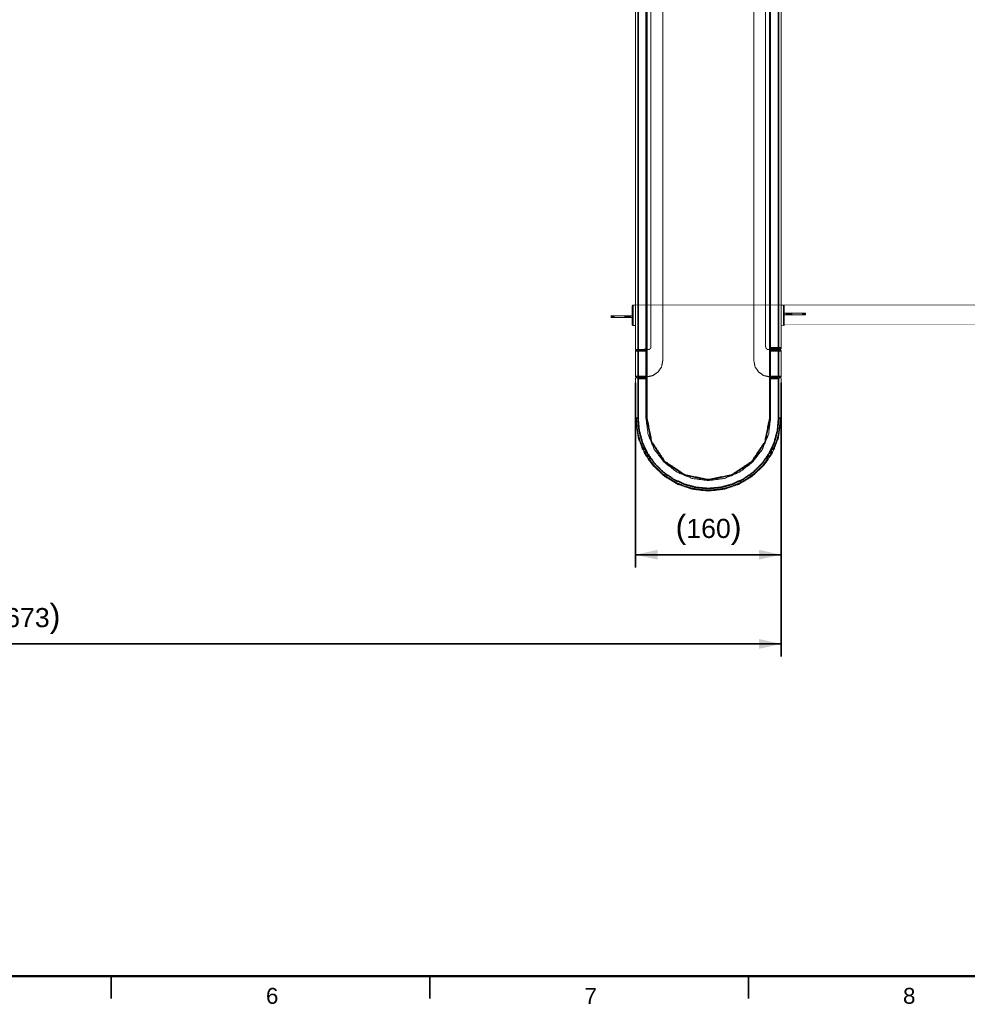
# Model space of a CAD drawing. Header units: millimetres. Extents: x 4 to 1188, y 1 to 840.
# Tile 6 of 256: x 230 to 379, y 1 to 155. Entities that reach past the tile are written whole.
import ezdxf

# ---------------------------------------------------------------- set-up
doc = ezdxf.new("R2010")
doc.units = ezdxf.units.MM
doc.layers.add('1', color=7, linetype='Continuous')
doc.layers.add('256', color=7, linetype='Continuous')
doc.styles.add('Arial Unicode MS', font='Arial Unicode MS')
doc.dimstyles.get("Standard").update_dxf_attribs({"dimtxt": 0.18, "dimasz": 0.18, "dimexe": 0.18, "dimexo": 0.0625, "dimgap": 0.09, "dimtad": 0, "dimtih": 1, "dimtoh": 1, "dimdec": 4, "dimzin": 0, "dimdsep": 46, "dimtxsty": 'Standard', "dimcen": 0.09, "dimadec": 0, "dimazin": 0, "dimtfac": 1, "dimtdec": 4, "dimtofl": 0, "dimtmove": 0, "dimatfit": 3, "dimfxl": 0, "dimtolj": 1, "dimtzin": 0, "dimarcsym": 0})

# ---------------------------------------------------------------- blocks, each defined once
blk = doc.blocks.new('_U3')
at = {"layer": '1', "color": 18, "lineweight": 35}
for p, q in [((326.79, 98.15), (326.79, 69.15)), ((349.65, 98.15), (349.65, 69.15)), ((326.79, 71.15), (349.65, 71.15))]:
    blk.add_line(p, q, dxfattribs=at)
at = {"layer": '1', "color": 18, "lineweight": 70}
for points in [[(326.79, 71.15), (330.29, 71.93), (330.29, 70.38)], [(349.65, 71.15), (346.15, 70.38), (346.15, 71.93)]]:
    blk.add_solid(points, dxfattribs=at)
at = {"layer": '1', "color": 18, "linetype": 'Continuous', "lineweight": 13, "insert": (333.07, 72.69), "char_height": 3, "attachment_point": 7, "line_spacing_factor": 1.047437, "style": 'Arial Unicode MS'}
blk.add_mtext('\\fArial Unicode MS|b0|i0;\\W1.0000;{\\H1.21x;(}160{\\H1.21x;)}', dxfattribs=at)
blk = doc.blocks.new('_U5')
at = {"layer": '1', "color": 18, "lineweight": 35}
for p, q in [((110.61, 98.16), (110.61, 55.15)), ((349.65, 98.15), (349.65, 55.15)), ((110.61, 57.15), (349.65, 57.15))]:
    blk.add_line(p, q, dxfattribs=at)
at = {"layer": '1', "color": 18, "lineweight": 70}
for points in [[(110.61, 57.15), (114.11, 57.93), (114.11, 56.38)], [(349.65, 57.15), (346.15, 56.38), (346.15, 57.93)]]:
    blk.add_solid(points, dxfattribs=at)
at = {"layer": '1', "color": 18, "linetype": 'Continuous', "lineweight": 13, "insert": (223.82, 58.69), "char_height": 3, "attachment_point": 7, "line_spacing_factor": 1.047437, "style": 'Arial Unicode MS'}
blk.add_mtext('\\fArial Unicode MS|b0|i0;\\W1.0000;{\\H1.21x;(}1673{\\H1.21x;)}', dxfattribs=at)

msp = doc.modelspace()

# ---------------------------------------------------------------- linework, layer by layer
at = {"layer": '1', "color": 154, "linetype": 'Continuous', "lineweight": 13}
for p, q in [((331.0753, 101.6401), (331.0753, 289.2401)), ((345.361, 101.6401), (345.361, 289.2401)), ((328.5039, 103.3544), (328.5039, 287.5259)), ((347.9324, 287.5259), (347.9324, 103.3544)), ((326.7896, 287.4687), (326.7896, 103.3973)), ((326.7896, 110.3024), (326.361, 110.3294)), ((350.0753, 110.3294), (349.6467, 110.3294)), ((325.1649, 108.6687), (323.3995, 108.6687)), ((325.1649, 108.383), (323.3995, 108.383)), ((325.6928, 108.6687), (325.4124, 108.6687)), ((325.6928, 108.383), (325.4124, 108.383)), ((350.7435, 109.0973), (351.0239, 109.0973)), ((350.7435, 108.8116), (351.0239, 108.8116)), ((351.2713, 109.0973), (353.0368, 109.0973)), ((351.2713, 108.8116), (353.0368, 108.8116)), ((326.361, 107.1509), (326.7896, 107.1509)), ((349.6467, 107.1779), (350.0753, 107.1509)), ((326.7896, 99.1544), (326.7896, 103.1544)), ((327.1896, 103.3973), (328.1467, 103.3973)), ((327.2181, 103.2973), (328.4324, 103.2973)), ((328.4324, 103.1544), (328.4324, 99.1544)), ((328.5181, 99.0687), (328.5181, 103.3544)), ((328.7896, 103.3544), (328.5753, 103.3544)), ((347.6467, 103.3544), (347.861, 103.3544)), ((347.9181, 99.0687), (347.9181, 103.3544)), ((349.2467, 103.4044), (348.0039, 103.4044)), ((349.2181, 103.2973), (348.0039, 103.2973)), ((348.0039, 103.1544), (348.0039, 99.1544)), ((349.5038, 103.383), (349.4324, 103.383)), ((349.6467, 99.1544), (349.6467, 103.1544)), ((328.4324, 99.0116), (327.0039, 99.0116)), ((328.4324, 99.0116), (327.2181, 99.0116)), ((328.5039, 92.583), (328.5039, 99.0687)), ((328.5753, 99.0697), (328.5753, 99.0687)), ((347.861, 99.0687), (347.861, 99.0697)), ((347.9324, 99.0687), (347.9324, 92.583)), ((348.0039, 99.0116), (349.2181, 99.0116)), ((349.4324, 99.0116), (348.0039, 99.0116)), ((326.8062, 92.583), (326.8062, 98.8802)), ((326.8062, 92.6086), (326.8062, 98.8802)), ((328.4324, 92.583), (328.4324, 98.7973)), ((348.0039, 98.7973), (348.0039, 92.583)), ((349.63, 98.8802), (349.63, 92.583)), ((349.63, 98.8802), (349.63, 92.6086)), ((328.1692, 87.7683), (327.9959, 87.6853)), ((328.1383, 87.8332), (328.0763, 87.802)), ((328.3614, 87.3861), (328.1915, 87.2965)), ((328.3242, 87.4573), (328.2045, 87.6953)), ((328.2144, 87.0914), (328.458, 86.6693)), ((328.3074, 87.497), (328.226, 87.6589)), ((328.3331, 87.2915), (328.3951, 87.3227)), ((328.7891, 86.6452), (328.6266, 86.5429)), ((328.7511, 86.7061), (328.6931, 86.668)), ((328.9789, 86.3541), (328.8326, 86.5767)), ((347.6041, 86.5775), (347.4579, 86.3548)), ((347.6472, 86.6452), (347.8097, 86.5429)), ((347.7432, 86.668), (347.6852, 86.7061)), ((347.9758, 86.6653), (348.2196, 87.0874)), ((348.0412, 87.3227), (348.1032, 87.2915)), ((348.0749, 87.3861), (348.2448, 87.2965)), ((348.2322, 87.6961), (348.1125, 87.458)), ((348.2103, 87.6589), (348.1289, 87.497)), ((348.36, 87.802), (348.298, 87.8332)), ((328.9577, 86.3916), (328.8582, 86.543)), ((329.024, 86.2877), (328.8655, 86.1791)), ((329.0068, 86.1904), (329.0648, 86.2285)), ((347.3715, 86.2285), (347.4295, 86.1904)), ((347.4123, 86.2877), (347.5708, 86.1791)), ((347.5781, 86.543), (347.4786, 86.3916))]:
    msp.add_line(p, q, dxfattribs=at)
at = {"layer": '1', "color": 154, "linetype": 'Continuous', "lineweight": 35}
for p, q in [((349.2467, 103.6187), (349.2467, 287.2616)), ((323.1293, 108.383), (323.1293, 108.6687)), ((323.3995, 108.6687), (323.3995, 108.383)), ((325.1649, 108.383), (325.1649, 108.6687)), ((325.4124, 108.6687), (325.4124, 108.383)), ((325.6928, 108.383), (325.6928, 108.6687)), ((325.9402, 108.6687), (325.9402, 108.383)), ((350.496, 108.8116), (350.496, 109.0973)), ((350.7435, 109.0973), (350.7435, 108.8116)), ((351.0239, 108.8116), (351.0239, 109.0973)), ((351.2713, 109.0973), (351.2713, 108.8116)), ((353.0368, 108.8116), (353.0368, 109.0973)), ((353.307, 109.0973), (353.307, 108.8116)), ((348.0039, 103.6187), (349.2467, 103.6187)), ((328.4324, 103.1544), (327.2181, 103.1544)), ((327.2181, 103.1544), (327.2181, 99.1544)), ((328.5753, 103.3544), (328.5753, 99.0697)), ((347.861, 99.0697), (347.861, 103.3544)), ((348.0039, 103.1544), (349.2181, 103.1544)), ((349.2181, 103.1544), (349.2181, 99.1544)), ((327.2181, 99.1544), (328.4324, 99.1544)), ((328.5753, 99.0687), (328.5753, 92.583)), ((347.861, 92.583), (347.861, 99.0687)), ((349.2181, 99.1544), (348.0039, 99.1544)), ((328.4324, 98.7973), (327.1896, 98.7973)), ((327.1896, 92.583), (327.1896, 98.7973)), ((349.2467, 98.7973), (348.0039, 98.7973)), ((349.2467, 92.583), (349.2467, 98.7973)), ((326.7896, 92.583), (326.8062, 92.583)), ((349.63, 92.583), (349.6467, 92.583))]:
    msp.add_line(p, q, dxfattribs=at)
for points, knots in [([(328.5753, 287.5259), (328.5753, 213.8573), (328.5753, 177.023), (328.5753, 103.3544)], [0, 0, 0.40000002, 0.60000003, 1, 1]), ([(347.861, 103.3544), (347.861, 177.023), (347.861, 213.8573), (347.861, 287.5259)], [0, 0, 0.40000002, 0.60000003, 1, 1]), ([(327.1896, 287.4687), (327.1896, 213.8402), (327.1896, 140.2116), (327.1896, 103.3973)], [0, 0, 0.39999996, 0.80000001, 1, 1]), ([(326.361, 110.2753), (326.361, 110.3024), (326.361, 110.3294), (326.361, 110.3024), (326.361, 110.2753), (326.361, 110.1165), (326.361, 110.0914), (326.361, 109.8639), (326.361, 109.6979), (326.361, 109.5348), (326.361, 109.1751), (326.361, 108.7401), (326.361, 108.5935), (326.361, 108.3288), (326.361, 108.0317), (326.361, 107.9455), (326.361, 107.6164), (326.361, 107.5657), (326.361, 107.3638), (326.361, 107.2582), (326.361, 107.205), (326.361, 107.1509)], [0, 0, 0.02263913, 0.076959, 0.13127887, 0.15393849, 0.23078094, 0.23984594, 0.30769151, 0.34845722, 0.3846984, 0.45704457, 0.53842003, 0.56560897, 0.61541238, 0.6742455, 0.69237441, 0.76921708, 0.78281508, 0.84615507, 0.89144189, 0.92315736, 1, 1]), ([(350.0753, 107.205), (350.0753, 107.1779), (350.0753, 107.1509), (350.0753, 107.1779), (350.0753, 107.205), (350.0753, 107.3638), (350.0753, 107.3889), (350.0753, 107.6164), (350.0753, 107.7824), (350.0753, 107.9455), (350.0753, 108.3052), (350.0753, 108.7401), (350.0753, 108.8868), (350.0753, 109.1515), (350.0753, 109.4486), (350.0753, 109.5348), (350.0753, 109.8639), (350.0753, 109.9146), (350.0753, 110.1165), (350.0753, 110.2221), (350.0753, 110.2753), (350.0753, 110.3294)], [0, 0, 0.02263913, 0.076959, 0.13127887, 0.15393849, 0.23078094, 0.23984594, 0.30769151, 0.34845722, 0.3846984, 0.45704457, 0.53842003, 0.56560897, 0.61541238, 0.6742455, 0.69237441, 0.76921708, 0.78281508, 0.84615507, 0.89144189, 0.92315736, 1, 1]), ([(349.2467, 103.6187), (349.2467, 103.5367), (349.2467, 103.4672), (349.2467, 103.4207), (349.2467, 103.4044)], [0, 0, 0.25002976, 0.50000726, 0.75001369, 1, 1]), ([(349.2467, 103.6187), (349.3998, 103.6187), (349.5296, 103.6187), (349.6163, 103.6187), (349.6467, 103.6187)], [0, 0, 0.250003, 0.50000194, 0.749997, 1, 1]), ([(326.7896, 103.1544), (326.8222, 103.1544), (326.9151, 103.1544), (327.0541, 103.1544), (327.2181, 103.1544)], [0, 0, 0.24998893, 0.49999903, 0.74999828, 1, 1]), ([(327.2181, 103.2973), (327.2181, 103.2864), (327.2181, 103.2555), (327.2181, 103.2091), (327.2181, 103.1544)], [0, 0, 0.25001564, 0.49999587, 0.75003034, 1, 1]), ([(349.2181, 103.2973), (349.2181, 103.2864), (349.2181, 103.2555), (349.2181, 103.2091), (349.2181, 103.1544)], [0, 0, 0.24996696, 0.49997701, 0.74998705, 1, 1]), ([(349.6467, 103.1544), (349.6141, 103.1544), (349.5212, 103.1544), (349.3822, 103.1544), (349.2181, 103.1544)], [0, 0, 0.25000059, 0.49999873, 0.74999686, 1, 1]), ([(326.7896, 99.1544), (326.8222, 99.1544), (326.9151, 99.1544), (327.0541, 99.1544), (327.2181, 99.1544)], [0, 0, 0.24998893, 0.49999903, 0.74999828, 1, 1]), ([(327.2181, 99.1544), (327.2181, 99.0998), (327.2181, 99.0534), (327.2181, 99.0225), (327.2181, 99.0116)], [0, 0, 0.25000033, 0.50002712, 0.74999967, 1, 1]), ([(349.6467, 99.1544), (349.6141, 99.1544), (349.5212, 99.1544), (349.3822, 99.1544), (349.2181, 99.1544)], [0, 0, 0.25000059, 0.49999873, 0.74999686, 1, 1]), ([(349.2181, 99.1544), (349.2181, 99.0998), (349.2181, 99.0534), (349.2181, 99.0225), (349.2181, 99.0116)], [0, 0, 0.24998227, 0.5, 0.75001773, 1, 1]), ([(327.1896, 92.583), (327.0528, 92.583), (327.0239, 92.583), (326.9324, 92.583)], [0, 0, 0.49933735, 0.61129673, 1, 1]), ([(327.1896, 92.583), (327.3571, 90.6679), (327.8547, 88.811), (328.6671, 87.0687), (329.7698, 85.494), (331.1291, 84.1346), (332.7039, 83.032), (334.4461, 82.2195), (336.3031, 81.722), (338.2181, 81.5544), (340.1332, 81.722), (341.9901, 82.2195), (343.7324, 83.032), (345.3072, 84.1346), (346.6665, 85.494), (347.7692, 87.0687), (348.5816, 88.811), (349.0792, 90.6679), (349.2467, 92.583)], [0, 0, 0.05555555, 0.11111126, 0.16666674, 0.22222234, 0.27777779, 0.33333325, 0.38888883, 0.44444448, 0.50000003, 0.55555558, 0.61111099, 0.66666658, 0.72222203, 0.77777766, 0.83333326, 0.88888874, 0.94444445, 1, 1]), ([(328.5039, 92.583), (328.5093, 92.583), (328.5248, 92.583), (328.548, 92.583), (328.5753, 92.583)], [0, 0, 0.24998918, 0.49997993, 0.75000319, 1, 1]), ([(328.5753, 92.583), (329.3093, 88.8929), (331.3996, 85.7645), (334.528, 83.6742), (338.2181, 82.9402), (341.9083, 83.6742), (345.0367, 85.7645), (347.127, 88.8929), (347.861, 92.583)], [0, 0, 0.12499993, 0.24999982, 0.37500011, 0.50000004, 0.62499997, 0.75000002, 0.87500007, 1, 1]), ([(347.9324, 92.583), (347.927, 92.583), (347.9115, 92.583), (347.8883, 92.583), (347.861, 92.583)], [0, 0, 0.24998918, 0.49997993, 0.75000319, 1, 1]), ([(349.2467, 92.583), (349.3835, 92.583), (349.4124, 92.583), (349.5039, 92.583)], [0, 0, 0.4993361, 0.61132421, 1, 1]), ([(327.843, 87.8303), (327.9573, 87.8834), (328.087, 87.9437)], [0, 0, 0.46858731, 1, 1]), ([(328.1772, 87.1414), (328.2959, 87.2058), (328.4213, 87.274)], [0, 0, 0.48609907, 1, 1]), ([(328.451, 87.2196), (328.3253, 87.1515), (328.2144, 87.0914)], [0, 0, 0.53136673, 1, 1]), ([(328.458, 86.6693), (328.5655, 86.7352), (328.6874, 86.81)], [0, 0, 0.46858444, 1, 1]), ([(348.2196, 87.0874), (348.1088, 87.1475), (347.9831, 87.2156)], [0, 0, 0.46858963, 1, 1]), ([(348.5735, 87.7664), (348.5216, 87.7904), (348.3766, 87.8577), (348.3214, 87.8833)], [0, 0, 0.2057007, 0.7812846, 1, 1]), ([(348.4026, 87.9138), (348.5476, 87.8464), (348.5913, 87.8261)], [0, 0, 0.76848797, 1, 1]), ([(328.8691, 86.0234), (328.92, 86.0591), (329.0434, 86.1458), (329.0965, 86.1831)], [0, 0, 0.22373612, 0.76651285, 1, 1]), ([(347.5217, 85.9742), (347.479, 86.0042), (347.4185, 86.0467)], [0, 0, 0.41338045, 1, 1])]:
    msp.add_open_spline(points, degree=1, knots=knots, dxfattribs=at)
at = {"layer": '1', "color": 154, "linetype": 'Continuous', "lineweight": 13}
for points, knots in [([(328.4324, 287.183), (328.4324, 213.8402), (328.4324, 140.2116), (328.4324, 103.683)], [0, 0, 0.39968855, 0.80093423, 1, 1]), ([(329.2181, 287.0973), (329.2181, 250.6916), (329.2181, 177.023), (329.2181, 103.783)], [0, 0, 0.19859724, 0.60046755, 1, 1]), ([(347.2181, 287.0973), (347.2181, 250.6916), (347.2181, 177.023), (347.2181, 103.783)], [0, 0, 0.19859724, 0.60046755, 1, 1]), ([(348.0039, 103.6187), (348.0039, 164.7616), (348.0039, 226.1187), (348.0039, 287.2616)], [0, 0, 0.3329444, 0.66705564, 1, 1]), ([(349.6467, 103.6187), (349.6467, 194.2339), (349.6467, 195.847), (349.6467, 197.5785), (349.6467, 287.2616)], [0, 0, 0.49343139, 0.50221561, 0.51164408, 1, 1]), ([(326.295, 110.2853), (326.2896, 110.2063), (326.2896, 110.0547), (326.2896, 109.8134), (326.2896, 109.4991), (326.2896, 109.133), (326.2896, 108.3473), (326.2896, 107.9812), (326.2896, 107.6669), (326.2896, 107.4256), (326.2896, 107.274), (326.2896, 107.2223), (326.295, 107.195)], [0, 0, 0.08371386, 0.16648323, 0.24925298, 0.33202217, 0.41479206, 0.58033025, 0.66310014, 0.74586933, 0.82863907, 0.91140914, 0.99417806, 1, 1]), ([(326.361, 110.3294), (326.3337, 110.324), (326.3105, 110.3085), (326.295, 110.2853)], [0, 0, 0.3333744, 0.6666872, 1, 1]), ([(350.1413, 110.2853), (350.1258, 110.3085), (350.1026, 110.324), (350.0753, 110.3294)], [0, 0, 0.3332839, 0.6666545, 1, 1]), ([(350.1413, 107.195), (350.1467, 107.2223), (350.1467, 107.274), (350.1467, 107.4256), (350.1467, 107.6669), (350.1467, 107.9812), (350.1467, 108.3473), (350.1467, 109.133), (350.1467, 109.4991), (350.1467, 109.8134), (350.1467, 110.0547), (350.1467, 110.2063), (350.1413, 110.2853)], [0, 0, 0.00582159, 0.08859138, 0.17136057, 0.25413028, 0.33689999, 0.41966968, 0.58520769, 0.66797738, 0.75074709, 0.8335168, 0.9162853, 1, 1]), ([(350.1413, 107.195), (350.1467, 107.274), (350.1467, 107.4256), (350.1467, 107.6669), (350.1467, 107.9812), (350.1467, 108.3473), (350.1467, 108.7402), (350.1467, 109.133), (350.1467, 109.4991), (350.1467, 109.8134), (350.1467, 110.0547), (350.1467, 110.2063), (350.1467, 110.258), (350.1413, 110.2853)], [0, 0, 0.08371352, 0.16648363, 0.24925342, 0.33202265, 0.41479258, 0.49756172, 0.58033085, 0.66310079, 0.74587002, 0.8286398, 0.91140921, 0.99417841, 1, 1]), ([(350.1467, 110.258), (350.1467, 110.2063), (350.1467, 110.0547), (350.1467, 109.8134), (350.1467, 109.4991), (350.1467, 109.133), (350.1467, 108.7401), (350.1467, 108.3473), (350.1467, 107.9812), (350.1467, 107.6669), (350.1467, 107.4256), (350.1467, 107.274)], [0, 0, 0.09090671, 0.18181366, 0.27272102, 0.36362777, 0.45453529, 0.54544194, 0.63634859, 0.72725611, 0.81816286, 0.90907022, 1, 1]), ([(323.1293, 108.6687), (322.9418, 108.6687), (322.9418, 108.6687)], [0, 0, 0.66666798, 1, 1]), ([(323.1293, 108.383), (322.9418, 108.383), (322.9418, 108.383)], [0, 0, 0.66666798, 1, 1]), ([(323.1293, 108.6687), (323.1893, 108.6687), (323.2848, 108.6687), (323.3995, 108.6687)], [0, 0, 0.33333392, 0.66666617, 1, 1]), ([(323.3995, 108.383), (323.2848, 108.383), (323.1893, 108.383), (323.1293, 108.383)], [0, 0, 0.33333383, 0.66666608, 1, 1]), ([(325.1649, 108.6687), (325.2627, 108.6687), (325.3486, 108.6687), (325.4124, 108.6687)], [0, 0, 0.3333273, 0.66667189, 1, 1]), ([(325.4124, 108.383), (325.3486, 108.383), (325.2627, 108.383), (325.1649, 108.383)], [0, 0, 0.33333528, 0.66665045, 1, 1]), ([(325.6928, 108.6687), (325.7566, 108.6687), (325.8425, 108.6687), (325.9402, 108.6687)], [0, 0, 0.33335745, 0.66667596, 1, 1]), ([(325.9402, 108.383), (325.8425, 108.383), (325.7566, 108.383), (325.6928, 108.383)], [0, 0, 0.33335499, 0.66667305, 1, 1]), ([(350.496, 109.0973), (350.5938, 109.0973), (350.6797, 109.0973), (350.7435, 109.0973)], [0, 0, 0.33335499, 0.66667305, 1, 1]), ([(350.7435, 108.8116), (350.6797, 108.8116), (350.5938, 108.8116), (350.4961, 108.8116)], [0, 0, 0.33335745, 0.66667596, 1, 1]), ([(351.0239, 109.0973), (351.0877, 109.0973), (351.1736, 109.0973), (351.2713, 109.0973)], [0, 0, 0.33333528, 0.66665045, 1, 1]), ([(351.2713, 108.8116), (351.1736, 108.8116), (351.0877, 108.8116), (351.0239, 108.8116)], [0, 0, 0.3333273, 0.66667189, 1, 1]), ([(353.0368, 109.0973), (353.1515, 109.0973), (353.247, 109.0973), (353.307, 109.0973)], [0, 0, 0.33333383, 0.66666608, 1, 1]), ([(353.307, 108.8116), (353.247, 108.8116), (353.1515, 108.8116), (353.0368, 108.8116)], [0, 0, 0.33333392, 0.66666617, 1, 1]), ([(353.307, 109.0973), (353.4945, 109.0973), (353.4945, 109.0973)], [0, 0, 0.66666798, 1, 1]), ([(353.307, 108.8116), (353.4945, 108.8116), (353.4945, 108.8116)], [0, 0, 0.66666798, 1, 1]), ([(326.295, 107.195), (326.3105, 107.1718), (326.3337, 107.1563), (326.361, 107.1509)], [0, 0, 0.33337738, 0.66666806, 1, 1]), ([(350.0753, 107.1509), (350.1026, 107.1563), (350.1258, 107.1718), (350.1413, 107.195)], [0, 0, 0.33330304, 0.66665152, 1, 1]), ([(328.1467, 103.3973), (328.2561, 103.419), (328.3488, 103.481), (328.4107, 103.5737), (328.4324, 103.683)], [0, 0, 0.25000726, 0.50001004, 0.74999656, 1, 1]), ([(328.7896, 103.3544), (328.9536, 103.3871), (329.0926, 103.48), (329.1855, 103.619), (329.2181, 103.783)], [0, 0, 0.25000443, 0.50000639, 0.75000836, 1, 1]), ([(347.6467, 103.3544), (347.4827, 103.3871), (347.3437, 103.48), (347.2508, 103.619), (347.2181, 103.783)], [0, 0, 0.2499942, 0.49999873, 0.75000325, 1, 1]), ([(348.0039, 103.4044), (348.0039, 103.4207), (348.0039, 103.4672), (348.0039, 103.5367), (348.0039, 103.6187)], [0, 0, 0.24998631, 0.49999274, 0.74997024, 1, 1]), ([(349.6467, 103.6187), (349.6304, 103.5367), (349.584, 103.4672), (349.5144, 103.4207), (349.4324, 103.4044)], [0, 0, 0.25002837, 0.49999725, 0.75000229, 1, 1]), ([(326.7896, 103.3973), (326.82, 103.3973), (326.9067, 103.3973), (327.0365, 103.3973), (327.1896, 103.3973)], [0, 0, 0.25000106, 0.50000194, 0.74999894, 1, 1]), ([(326.7896, 103.1544), (326.8004, 103.2091), (326.8314, 103.2555), (326.8778, 103.2864), (326.9324, 103.2973)], [0, 0, 0.24996966, 0.50000413, 0.74998436, 1, 1]), ([(327.2181, 103.2973), (327.1088, 103.2973), (327.0161, 103.2973), (326.9542, 103.2973), (326.9324, 103.2973)], [0, 0, 0.25000591, 0.49999648, 0.74999791, 1, 1]), ([(328.4324, 103.2973), (328.4324, 103.2864), (328.4324, 103.2555), (328.4324, 103.2091), (328.4324, 103.1544)], [0, 0, 0.25001564, 0.49999587, 0.75003034, 1, 1]), ([(328.5753, 103.3544), (328.548, 103.3544), (328.5248, 103.3544), (328.5093, 103.3544), (328.5039, 103.3544)], [0, 0, 0.24999681, 0.50002007, 0.75001082, 1, 1]), ([(347.861, 103.3544), (347.8883, 103.3544), (347.9115, 103.3544), (347.927, 103.3544), (347.9324, 103.3544)], [0, 0, 0.24999681, 0.50002007, 0.75001082, 1, 1]), ([(348.0039, 103.2973), (348.0039, 103.2864), (348.0039, 103.2555), (348.0039, 103.2091), (348.0039, 103.1544)], [0, 0, 0.24998227, 0.5, 0.75001773, 1, 1]), ([(349.6467, 103.1544), (349.6358, 103.2091), (349.6049, 103.2555), (349.5585, 103.2864), (349.4821, 103.2973), (349.4202, 103.2973), (349.3275, 103.2973), (349.2181, 103.2973)], [0, 0, 0.08771042, 0.1754225, 0.26313457, 0.47373575, 0.64915612, 0.82457649, 1, 1]), ([(349.2181, 103.2973), (349.3275, 103.2973), (349.4202, 103.2973), (349.4821, 103.2973), (349.5039, 103.2973)], [0, 0, 0.25000319, 0.50000191, 0.75000062, 1, 1]), ([(349.4324, 103.4044), (349.4183, 103.4044), (349.378, 103.4044), (349.3178, 103.4044), (349.2467, 103.4044)], [0, 0, 0.25000076, 0.49999853, 0.7499963, 1, 1]), ([(349.6467, 103.5259), (349.6467, 103.5252), (349.6359, 103.4715), (349.6308, 103.4605), (349.6304, 103.4596), (349.6054, 103.4254), (349.5924, 103.4138), (349.5842, 103.4078), (349.559, 103.3941), (349.5488, 103.3903), (349.5038, 103.383)], [0, 0, 0.00359534, 0.28531531, 0.34569013, 0.35041771, 0.55188923, 0.62957737, 0.67356349, 0.79136886, 0.83385221, 1, 1]), ([(349.6467, 103.1544), (349.6358, 103.2091), (349.6049, 103.2555), (349.5585, 103.2864), (349.5039, 103.2973)], [0, 0, 0.24999763, 0.5, 0.75000237, 1, 1]), ([(328.5753, 99.0697), (329.5372, 99.2855), (330.3472, 99.8473), (330.8863, 100.6726), (331.0753, 101.6401)], [0, 0, 0.24999933, 0.49999953, 0.75000025, 1, 1]), ([(347.861, 99.0697), (346.8991, 99.2855), (346.0891, 99.8473), (345.55, 100.6726), (345.361, 101.6401)], [0, 0, 0.24999968, 0.49999841, 0.74999947, 1, 1]), ([(326.7896, 99.1544), (326.8004, 99.0998), (326.8314, 99.0534), (326.8778, 99.0225), (326.9542, 99.0116), (327.0161, 99.0116), (327.1088, 99.0116), (327.2181, 99.0116)], [0, 0, 0.08769954, 0.17542181, 0.26312506, 0.47374137, 0.64916689, 0.82458479, 1, 1]), ([(326.8778, 99.0225), (326.8314, 99.0534), (326.8004, 99.0998), (326.7896, 99.1544)], [0, 0, 0.33326939, 0.66665234, 1, 1]), ([(326.9067, 98.9883), (326.8876, 98.9773), (326.8521, 98.9485), (326.8062, 98.8802)], [0, 0, 0.13357323, 0.42547136, 1, 1]), ([(327.0039, 99.0116), (326.9223, 98.9955), (326.9221, 98.9954), (326.9067, 98.9883)], [0, 0, 0.83424165, 0.8360953, 1, 1]), ([(327.1896, 98.7973), (327.1884, 98.7982), (327.0913, 98.8687), (327.0252, 98.9152), (326.9751, 98.9484), (326.9647, 98.955), (326.9067, 98.9883)], [0, 0, 0.0040996, 0.33132624, 0.55958068, 0.73854747, 0.77650442, 1, 1]), ([(326.9324, 99.0116), (326.9542, 99.0116), (327.0161, 99.0116), (327.1088, 99.0116), (327.2181, 99.0116)], [0, 0, 0.25000209, 0.50000352, 0.74999409, 1, 1]), ([(328.4324, 99.1544), (328.4324, 99.0998), (328.4324, 99.0534), (328.4324, 99.0225), (328.4324, 99.0116)], [0, 0, 0.25000033, 0.50002712, 0.74999967, 1, 1]), ([(328.4324, 98.7973), (328.4324, 98.8793), (328.4324, 98.9488), (328.4324, 98.9953), (328.4324, 99.0116)], [0, 0, 0.25000426, 0.49999627, 0.75001361, 1, 1]), ([(328.5753, 99.0687), (328.548, 99.0687), (328.5248, 99.0687), (328.5093, 99.0687), (328.5039, 99.0687)], [0, 0, 0.24999681, 0.50002007, 0.75001082, 1, 1]), ([(347.9324, 99.0687), (347.927, 99.0687), (347.9115, 99.0687), (347.8883, 99.0687), (347.861, 99.0687)], [0, 0, 0.24998918, 0.49997993, 0.75000319, 1, 1]), ([(348.0039, 99.0116), (348.0039, 98.9953), (348.0039, 98.9488), (348.0039, 98.8793), (348.0039, 98.7973)], [0, 0, 0.24998639, 0.50000373, 0.74999574, 1, 1]), ([(349.5039, 99.0116), (349.4821, 99.0116), (349.4202, 99.0116), (349.3275, 99.0116), (349.2181, 99.0116)], [0, 0, 0.24999938, 0.49999809, 0.74999681, 1, 1]), ([(349.5296, 98.9883), (349.4716, 98.955), (349.4111, 98.9152), (349.3591, 98.8788), (349.3449, 98.8687), (349.2479, 98.7982), (349.2467, 98.7973)], [0, 0, 0.22349409, 0.44029792, 0.62024394, 0.66866199, 0.99588645, 1, 1]), ([(349.5296, 98.9883), (349.5142, 98.9954), (349.4324, 99.0116)], [0, 0, 0.16391044, 1, 1]), ([(349.5039, 99.0116), (349.5585, 99.0225), (349.6049, 99.0534), (349.6358, 99.0998), (349.6467, 99.1544)], [0, 0, 0.25001295, 0.50002299, 0.75003304, 1, 1]), ([(349.63, 98.8802), (349.5861, 98.9467), (349.5483, 98.9776), (349.5296, 98.9883)], [0, 0, 0.55736029, 0.8695867, 1, 1]), ([(326.7896, 92.583), (327.2187, 89.4808), (328.1391, 87.1956), (329.5278, 85.1607), (331.3204, 83.4708), (333.4335, 82.2042), (335.7689, 81.42), (338.2181, 81.1544), (340.6674, 81.42), (343.0028, 82.2042), (345.1159, 83.4708), (346.9085, 85.1607), (348.2972, 87.1956), (349.2176, 89.4808), (349.6467, 92.583)], [0, 0, 0.0874129, 0.15617753, 0.22494189, 0.29370657, 0.36247102, 0.43123543, 0.4999999, 0.5687646, 0.63752901, 0.70629346, 0.77505814, 0.8438225, 0.91258713, 1, 1]), ([(326.8062, 92.6086), (326.8207, 92.5954), (326.8404, 92.5861), (326.861, 92.583)], [0, 0, 0.34643976, 0.69920677, 1, 1]), ([(326.8062, 92.583), (327.2347, 89.4854), (327.843, 87.8303)], [0, 0, 0.63943865, 1, 1]), ([(326.861, 92.583), (326.888, 92.583), (326.9324, 92.583)], [0, 0, 0.41367597, 1, 1]), ([(327.9794, 87.8358), (327.613, 88.7231), (327.1973, 90.1524), (327.1039, 90.6233), (326.9324, 92.583)], [0, 0, 0.19607742, 0.50011918, 0.59817997, 1, 1]), ([(348.0039, 92.583), (347.6704, 90.0503), (346.6928, 87.6901), (345.1377, 85.6635), (343.111, 84.1083), (340.7509, 83.1307), (338.2181, 82.7973), (335.6854, 83.1307), (333.3253, 84.1083), (331.2986, 85.6635), (329.7435, 87.6901), (328.7659, 90.0503), (328.4324, 92.583)], [0, 0, 0.08333316, 0.16666673, 0.24999991, 0.33333332, 0.41666663, 0.5000001, 0.5833333, 0.66666687, 0.75000005, 0.83333324, 0.91666681, 1, 1]), ([(347.9324, 92.583), (347.193, 88.8655), (345.0872, 85.714), (341.9356, 83.6082), (338.2181, 82.8687), (334.5006, 83.6082), (331.3491, 85.714), (329.2433, 88.8655), (328.5039, 92.583)], [0, 0, 0.12499991, 0.25000007, 0.37499983, 0.50000007, 0.62500004, 0.75000004, 0.87500004, 1, 1]), ([(349.5039, 92.583), (349.3324, 90.6233), (349.239, 90.1524), (348.8232, 88.7231), (348.4569, 87.8358)], [0, 0, 0.4018207, 0.49987992, 0.8039239, 1, 1]), ([(348.5913, 87.8261), (349.2016, 89.4854), (349.63, 92.583)], [0, 0, 0.36116879, 1, 1]), ([(349.5039, 92.583), (349.5483, 92.583), (349.5753, 92.583)], [0, 0, 0.58632403, 1, 1]), ([(349.5753, 92.583), (349.5971, 92.5864), (349.6148, 92.5949), (349.63, 92.6086)], [0, 0, 0.31894206, 0.63782124, 1, 1]), ([(327.843, 87.8303), (327.8516, 87.8089), (327.8575, 87.789), (327.8606, 87.7728), (327.861, 87.7692)], [0, 0, 0.3027222, 0.60502674, 0.91458683, 1, 1]), ([(327.861, 87.7692), (327.8635, 87.7573), (327.8695, 87.7405), (327.8789, 87.719), (327.8858, 87.7043), (327.8897, 87.6965), (327.894, 87.6884), (327.8983, 87.6807), (327.9063, 87.6685), (327.9265, 87.6521)], [0, 0, 0.1089206, 0.22467906, 0.35497547, 0.44253276, 0.49039863, 0.54315543, 0.59760152, 0.70412736, 1, 1]), ([(327.9265, 87.6521), (327.9439, 87.6604), (327.9959, 87.6853)], [0, 0, 0.33660006, 1, 1]), ([(328.0763, 87.802), (328.0489, 87.7946), (328.0207, 87.7984), (327.9963, 87.8129), (327.9869, 87.8233), (327.9794, 87.8358)], [0, 0, 0.26018018, 0.52100265, 0.76826284, 0.88368334, 1, 1]), ([(327.9959, 87.6853), (328.04, 87.6953), (328.0729, 87.699), (328.1359, 87.7001), (328.2045, 87.6953)], [0, 0, 0.25563931, 0.42141479, 0.70851789, 1, 1]), ([(328.1234, 87.2606), (328.1206, 87.2456), (328.124, 87.2333), (328.1309, 87.2172), (328.1411, 87.1967), (328.1416, 87.1958), (328.1539, 87.1734), (328.1594, 87.1643), (328.1633, 87.1583), (328.1718, 87.1469), (328.1772, 87.1414)], [0, 0, 0.22515147, 0.33511252, 0.44555499, 0.57155625, 0.57745614, 0.71479289, 0.77677874, 0.82178619, 0.92792408, 1, 1]), ([(328.1914, 87.2965), (328.1404, 87.2696), (328.1234, 87.2606)], [0, 0, 0.66340482, 1, 1]), ([(328.2301, 87.7302), (328.2372, 87.744), (328.2411, 87.7591), (328.2417, 87.7746), (328.2388, 87.7899), (328.2328, 87.8043), (328.2238, 87.8169), (328.2122, 87.8273), (328.1987, 87.835), (328.1838, 87.8396), (328.1683, 87.8408), (328.1383, 87.8332)], [0, 0, 0.08317605, 0.16657808, 0.2492984, 0.33216625, 0.4150395, 0.49755641, 0.58033058, 0.66330293, 0.7467251, 0.83047203, 1, 1]), ([(328.2045, 87.6953), (328.1891, 87.7268), (328.1829, 87.7397), (328.1743, 87.7577), (328.1692, 87.7683)], [0, 0, 0.27100945, 0.40799222, 0.67165711, 1, 1]), ([(328.1772, 87.1414), (328.1883, 87.1297), (328.2012, 87.1128), (328.2144, 87.0914)], [0, 0, 0.32883075, 0.6577981, 1, 1]), ([(328.3242, 87.4573), (328.3091, 87.4331), (328.2741, 87.3826), (328.2531, 87.3564), (328.2256, 87.3264), (328.1914, 87.2965)], [0, 0, 0.11917723, 0.38605499, 0.5410471, 0.7432193, 1, 1]), ([(328.226, 87.6589), (328.2189, 87.6826), (328.2203, 87.7074), (328.2301, 87.7302)], [0, 0, 0.33117704, 0.66467255, 1, 1]), ([(328.3024, 87.1936), (328.2968, 87.2069), (328.2941, 87.2208), (328.297, 87.2491), (328.3107, 87.274), (328.3331, 87.2915)], [0, 0, 0.11565338, 0.23175628, 0.47897812, 0.73985407, 1, 1]), ([(328.5929, 86.6904), (328.4444, 86.9402), (328.3024, 87.1936)], [0, 0, 0.50000635, 1, 1]), ([(328.3671, 87.4578), (328.343, 87.4635), (328.3222, 87.4772), (328.3074, 87.497)], [0, 0, 0.33527922, 0.66882304, 1, 1]), ([(328.3614, 87.3861), (328.3544, 87.3993), (328.3442, 87.4187), (328.3311, 87.4439), (328.3242, 87.4573)], [0, 0, 0.37626611, 0.64551146, 0.88911674, 1, 1]), ([(328.3951, 87.3227), (328.419, 87.3423), (328.4273, 87.3554), (328.4325, 87.3701), (328.4344, 87.3855), (328.4329, 87.401), (328.4281, 87.4158), (328.4203, 87.4292), (328.4097, 87.4406), (328.3969, 87.4494), (328.3824, 87.4553), (328.3671, 87.4578)], [0, 0, 0.16953411, 0.25296183, 0.3366859, 0.41972166, 0.502424, 0.58509889, 0.66780923, 0.75041239, 0.83338646, 0.91662858, 1, 1]), ([(328.458, 86.6693), (328.4691, 86.649), (328.4772, 86.63), (328.4821, 86.6142), (328.4829, 86.6107)], [0, 0, 0.30262023, 0.60501364, 0.91461126, 1, 1]), ([(328.6931, 86.668), (328.6667, 86.6575), (328.6382, 86.658), (328.6123, 86.6696), (328.6017, 86.6789), (328.5929, 86.6904)], [0, 0, 0.26018484, 0.52099392, 0.7682714, 0.88365168, 1, 1]), ([(328.6266, 86.5429), (328.6692, 86.5578), (328.7015, 86.5653), (328.763, 86.5736), (328.7961, 86.5757), (328.8326, 86.5767)], [0, 0, 0.25556609, 0.42129147, 0.70411031, 0.84706426, 1, 1]), ([(328.8541, 86.6143), (328.8595, 86.6288), (328.8617, 86.6443), (328.8604, 86.6598), (328.8559, 86.6747), (328.8482, 86.6883), (328.8378, 86.6998), (328.8251, 86.7088), (328.8108, 86.7149), (328.7955, 86.7177), (328.78, 86.7171), (328.7511, 86.7061)], [0, 0, 0.08316075, 0.16659182, 0.24933072, 0.33219446, 0.41507669, 0.49758167, 0.58037274, 0.66329266, 0.74676592, 0.83049098, 1, 1]), ([(328.8582, 86.543), (328.8484, 86.5658), (328.847, 86.5906), (328.8541, 86.6143)], [0, 0, 0.33120255, 0.66467171, 1, 1]), ([(347.6852, 86.7061), (347.6563, 86.7171), (347.6409, 86.7177), (347.6255, 86.7149), (347.6111, 86.7088), (347.5985, 86.6998), (347.5881, 86.6882), (347.5804, 86.6747), (347.5759, 86.6598), (347.5746, 86.6443), (347.5768, 86.6289), (347.5822, 86.6143)], [0, 0, 0.16951028, 0.2529558, 0.33671517, 0.4197587, 0.50242015, 0.5850911, 0.66784755, 0.75043182, 0.83340705, 0.9166473, 1, 1]), ([(347.5822, 86.6143), (347.5893, 86.5906), (347.5879, 86.5658), (347.5781, 86.543)], [0, 0, 0.3353437, 0.66882818, 1, 1]), ([(347.6472, 86.6452), (347.6392, 86.6326), (347.6275, 86.6141), (347.6122, 86.5901), (347.6041, 86.5775)], [0, 0, 0.37626609, 0.64553561, 0.88911369, 1, 1]), ([(347.6041, 86.5775), (347.6326, 86.5765), (347.6938, 86.5714), (347.7271, 86.5664), (347.7668, 86.5575), (347.8097, 86.5429)], [0, 0, 0.11917877, 0.38604542, 0.54104608, 0.74323337, 1, 1]), ([(347.8434, 86.6904), (347.8346, 86.679), (347.824, 86.6696), (347.798, 86.658), (347.7696, 86.6575), (347.7432, 86.668)], [0, 0, 0.11559903, 0.23176764, 0.47901488, 0.73981955, 1, 1]), ([(348.1339, 87.1936), (347.9919, 86.9401), (347.8434, 86.6904)], [0, 0, 0.50000665, 1, 1]), ([(347.8748, 86.5019), (347.8893, 86.5069), (347.8982, 86.5161), (347.9087, 86.5301), (347.9219, 86.5501), (347.9351, 86.5719), (347.9403, 86.5812), (347.9435, 86.5876), (347.9491, 86.6007), (347.9512, 86.6081)], [0, 0, 0.22518014, 0.33511885, 0.44557728, 0.57742564, 0.71476658, 0.77675178, 0.82175255, 0.92792488, 1, 1]), ([(347.9512, 86.6081), (347.9558, 86.6235), (347.9639, 86.6432), (347.9758, 86.6653)], [0, 0, 0.32878543, 0.65779388, 1, 1]), ([(348.0692, 87.4578), (348.0539, 87.4553), (348.0394, 87.4494), (348.0266, 87.4406), (348.016, 87.4292), (348.0081, 87.4158), (348.0081, 87.4158)], [0, 0, 0.20041775, 0.40148745, 0.6007866, 0.80036683, 0.9999997, 1, 1]), ([(348.1289, 87.497), (348.1141, 87.4772), (348.0933, 87.4635), (348.0692, 87.4578)], [0, 0, 0.33121116, 0.66478284, 1, 1]), ([(348.1125, 87.458), (348.0963, 87.4269), (348.0897, 87.4142), (348.0804, 87.3966), (348.0749, 87.3861)], [0, 0, 0.27101294, 0.408013, 0.67167599, 1, 1]), ([(348.1032, 87.2915), (348.1256, 87.2739), (348.1393, 87.2491), (348.1422, 87.2208), (348.1395, 87.207), (348.1339, 87.1936)], [0, 0, 0.26018793, 0.52101531, 0.76824138, 0.88367677, 1, 1]), ([(348.2448, 87.2965), (348.2106, 87.326), (348.188, 87.3502), (348.1501, 87.3993), (348.1316, 87.427), (348.1125, 87.458)], [0, 0, 0.25555991, 0.42130969, 0.70408605, 0.84707413, 1, 1]), ([(348.298, 87.8332), (348.268, 87.8408), (348.2526, 87.8396), (348.2376, 87.835), (348.2241, 87.8273), (348.2125, 87.8169), (348.2035, 87.8042), (348.1975, 87.7899), (348.1946, 87.7746), (348.1952, 87.7591), (348.1991, 87.744), (348.2062, 87.7302)], [0, 0, 0.16952819, 0.25299045, 0.33670931, 0.4197238, 0.50243162, 0.58511568, 0.66782481, 0.75046422, 0.83341727, 0.91661531, 1, 1]), ([(348.2062, 87.7302), (348.216, 87.7074), (348.2174, 87.6826), (348.2103, 87.6589)], [0, 0, 0.33535984, 0.66883579, 1, 1]), ([(348.2196, 87.0874), (348.2317, 87.1071), (348.2441, 87.1236), (348.2579, 87.1382)], [0, 0, 0.30312779, 0.6058837, 1, 1]), ([(348.2322, 87.6961), (348.2606, 87.6984), (348.322, 87.7004), (348.3556, 87.6992), (348.3961, 87.695), (348.4404, 87.6853)], [0, 0, 0.11920158, 0.38607861, 0.54105029, 0.74321179, 1, 1]), ([(348.3129, 87.2607), (348.2959, 87.2696), (348.2448, 87.2965)], [0, 0, 0.33659518, 1, 1]), ([(348.2579, 87.1382), (348.266, 87.1473), (348.2759, 87.1622), (348.2876, 87.1825), (348.2952, 87.1968), (348.2992, 87.2046), (348.3032, 87.2129), (348.3068, 87.221), (348.3118, 87.2347), (348.3129, 87.2607)], [0, 0, 0.10890771, 0.22468436, 0.3549683, 0.44230443, 0.49040817, 0.54316172, 0.59759828, 0.70412329, 1, 1]), ([(348.4569, 87.8358), (348.4495, 87.8234), (348.44, 87.8129), (348.4156, 87.7984), (348.3874, 87.7946), (348.36, 87.802)], [0, 0, 0.11557269, 0.23178801, 0.47897787, 0.739836, 1, 1]), ([(348.4404, 87.6853), (348.4924, 87.6604), (348.5098, 87.6521)], [0, 0, 0.66339994, 1, 1]), ([(348.5098, 87.6521), (348.5235, 87.6588), (348.5314, 87.6689), (348.5402, 87.684), (348.551, 87.7054), (348.5616, 87.7285), (348.5657, 87.7384), (348.5682, 87.7451), (348.5722, 87.7587), (348.5735, 87.7664)], [0, 0, 0.22515623, 0.33514831, 0.44558715, 0.57747092, 0.71475249, 0.77674045, 0.82173094, 0.92790598, 1, 1]), ([(348.5735, 87.7664), (348.5762, 87.7822), (348.582, 87.8027), (348.5913, 87.8261)], [0, 0, 0.32873736, 0.65781481, 1, 1]), ([(328.5615, 86.5019), (328.5778, 86.5121), (328.6266, 86.5429)], [0, 0, 0.33657398, 1, 1]), ([(328.802, 86.1357), (328.8009, 86.1204), (328.8058, 86.1085), (328.8144, 86.0934), (328.8276, 86.0733), (328.8423, 86.0525), (328.8489, 86.0441), (328.8534, 86.0386), (328.8632, 86.0283), (328.8691, 86.0234)], [0, 0, 0.22516729, 0.33514421, 0.44558593, 0.57743949, 0.71476894, 0.77673647, 0.82174307, 0.92791271, 1, 1]), ([(328.8655, 86.1791), (328.8179, 86.1465), (328.802, 86.1357)], [0, 0, 0.66341338, 1, 1]), ([(328.9789, 86.3541), (328.9667, 86.3283), (328.9377, 86.2741), (328.9199, 86.2457), (328.896, 86.2127), (328.8655, 86.1791)], [0, 0, 0.11916529, 0.38606814, 0.54105137, 0.74322043, 1, 1]), ([(328.8691, 86.0234), (328.8815, 86.013), (328.8963, 85.9978), (328.9119, 85.978)], [0, 0, 0.32878275, 0.65777869, 1, 1]), ([(328.9119, 85.978), (329.5405, 85.1716), (331.3304, 83.4841), (333.4404, 82.2194), (335.7725, 81.4363), (338.2181, 81.1711), (340.6638, 81.4363), (342.9958, 82.2194), (345.1059, 83.4841), (346.8958, 85.1716), (347.5217, 85.9742)], [0, 0, 0.04707467, 0.16033296, 0.27359078, 0.38684903, 0.50010693, 0.61336524, 0.72662311, 0.83988127, 0.95313956, 1, 1]), ([(329.0215, 86.3595), (328.9968, 86.3624), (328.9747, 86.3736), (328.9577, 86.3916)], [0, 0, 0.33533579, 0.66882905, 1, 1]), ([(328.9876, 86.0896), (328.9805, 86.1022), (328.9762, 86.1157), (328.9758, 86.1441), (328.9866, 86.1704), (329.0068, 86.1904)], [0, 0, 0.11558996, 0.23177498, 0.47898664, 0.73979817, 1, 1]), ([(347.4487, 86.0896), (346.8635, 85.3287), (345.6454, 84.0858), (345.4725, 83.9377), (343.861, 82.8093), (343.4184, 82.5668), (342.0781, 81.9779), (340.8946, 81.6193), (340.1779, 81.4687), (338.2181, 81.2973), (336.2584, 81.4687), (335.5417, 81.6193), (334.3582, 81.9779), (333.0179, 82.5668), (332.5753, 82.8093), (330.9638, 83.9377), (330.7908, 84.0858), (329.5728, 85.3287), (328.9876, 86.0896)], [0, 0, 0.04444183, 0.12500877, 0.13555227, 0.22662732, 0.24999317, 0.31776855, 0.37501939, 0.40892483, 0.49999986, 0.59107489, 0.62498073, 0.68223118, 0.75000656, 0.77337241, 0.86444746, 0.87499126, 0.95555792, 1, 1]), ([(329.0648, 86.2285), (329.0863, 86.2507), (329.093, 86.2647), (329.0965, 86.2799), (329.0966, 86.2955), (329.0934, 86.3107), (329.0869, 86.3248), (329.0776, 86.3372), (329.0657, 86.3473), (329.052, 86.3546), (329.037, 86.3587), (329.0215, 86.3595)], [0, 0, 0.16950649, 0.25296617, 0.33670025, 0.41976611, 0.5024371, 0.58512922, 0.66785278, 0.75046703, 0.83342678, 0.91663779, 1, 1]), ([(347.4148, 86.3595), (347.3994, 86.3588), (347.3843, 86.3546), (347.3706, 86.3473), (347.3587, 86.3372), (347.3493, 86.3248), (347.3429, 86.3107), (347.3397, 86.2954), (347.3398, 86.2799), (347.3433, 86.2647), (347.3499, 86.2507), (347.3715, 86.2285)], [0, 0, 0.08317284, 0.16660577, 0.24935451, 0.33216792, 0.41505564, 0.49758004, 0.58038525, 0.6633079, 0.74678873, 0.83049908, 1, 1]), ([(347.4786, 86.3916), (347.4616, 86.3736), (347.4395, 86.3624), (347.4148, 86.3595)], [0, 0, 0.33120869, 0.66473994, 1, 1]), ([(347.4295, 86.1904), (347.4497, 86.1704), (347.4605, 86.1441), (347.4601, 86.1157), (347.4558, 86.1023), (347.4487, 86.0896)], [0, 0, 0.26016764, 0.52098777, 0.76820758, 0.88368041, 1, 1]), ([(347.5708, 86.1791), (347.5401, 86.2123), (347.5205, 86.239), (347.4885, 86.2921), (347.4733, 86.3217), (347.4579, 86.3548)], [0, 0, 0.2555597, 0.42131988, 0.70409653, 0.84709842, 1, 1]), ([(347.5217, 85.9742), (347.5359, 85.9924), (347.5502, 86.0074), (347.5656, 86.0203)], [0, 0, 0.30303409, 0.60586179, 1, 1]), ([(347.5656, 86.0203), (347.5747, 86.0285), (347.5862, 86.0421), (347.6001, 86.061), (347.6094, 86.0743), (347.6142, 86.0815), (347.6191, 86.0893), (347.6236, 86.0969), (347.6302, 86.11), (347.6348, 86.1268), (347.6343, 86.1357)], [0, 0, 0.10873864, 0.224346, 0.35443747, 0.44188947, 0.48963501, 0.54238617, 0.59670908, 0.70309913, 0.88188636, 1, 1]), ([(347.6343, 86.1357), (347.6184, 86.1465), (347.5708, 86.1791)], [0, 0, 0.33658662, 1, 1]), ([(347.8097, 86.5429), (347.8585, 86.5121), (347.8748, 86.5019)], [0, 0, 0.6634209, 1, 1]), ([(343.2677, 82.65), (343.2679, 82.6496), (343.3972, 82.3953)], [0, 0, 0.00158368, 1, 1])]:
    msp.add_open_spline(points, degree=1, knots=knots, dxfattribs=at)
at = {"layer": '1', "color": 154, "linetype": 'Continuous', "lineweight": 35}
for points in [[(350.0753, 110.3294), (350.0753, 110.2753)], [(326.361, 107.1509), (326.361, 107.205)]]:
    msp.add_open_spline(points, degree=1, dxfattribs=at)
at = {"layer": '1', "color": 154, "linetype": 'Continuous', "lineweight": 13}
for points in [[(322.9418, 108.6687), (322.9418, 108.383)], [(326.361, 108.6687), (325.9402, 108.6687)], [(326.361, 108.383), (325.9402, 108.383)], [(350.0753, 109.0973), (350.496, 109.0973)], [(350.1467, 108.8116), (350.4961, 108.8116)], [(353.4945, 108.8116), (353.4945, 109.0973)], [(348.0039, 99.1544), (348.0039, 99.0998)], [(328.4829, 86.6107), (328.4868, 86.5991)], [(332.7251, 82.7272), (332.6544, 82.6002)], [(333.0392, 82.3952), (333.1687, 82.6499)], [(334.1558, 82.0668), (334.0999, 81.9222)], [(342.3364, 81.9222), (342.3105, 81.9892)], [(343.782, 82.6002), (343.7443, 82.668)], [(334.5096, 81.7729), (334.5591, 81.917)], [(335.6591, 81.5946), (335.6259, 81.4523)], [(335.6591, 81.5946), (335.6259, 81.4523)], [(335.6591, 81.5946), (335.6259, 81.4523)], [(335.6591, 81.5946), (335.6259, 81.4523)], [(335.6591, 81.5946), (335.6259, 81.4523)], [(335.6591, 81.5946), (335.6259, 81.4523)], [(335.6591, 81.5946), (335.6259, 81.4523)], [(335.6591, 81.5946), (335.6259, 81.4523)], [(337.2097, 81.2804), (337.2025, 81.1997)], [(338.79, 81.3473), (338.7991, 81.1692)], [(339.2339, 81.1997), (339.2267, 81.2805)], [(341.8999, 81.8513), (341.9268, 81.7729)]]:
    msp.add_open_spline(points, degree=1, dxfattribs=at)
at = {"layer": '256', "color": 18, "linetype": 'Continuous', "lineweight": 50}
msp.add_line((1184, 5), (23, 5), dxfattribs=at)
at = {"layer": '256', "color": 18, "linetype": 'Continuous', "lineweight": 35}
for p, q in [((244.5, 5), (244.5, 1.5)), ((294.5, 5), (294.5, 1.5)), ((344.5, 5), (344.5, 1.5))]:
    msp.add_line(p, q, dxfattribs=at)

# ---------------------------------------------------------------- texts
at = {"layer": '256', "color": 18, "linetype": 'Continuous', "lineweight": 13, "char_height": 2.5, "attachment_point": 7, "line_spacing_factor": 1.047437, "style": 'Arial Unicode MS'}
for s, insert in [('\\fArial Unicode MS|b0|i0;\\W1.0000;6', (268.7863, 0.6173)), ('\\fArial Unicode MS|b0|i0;\\W1.0000;7', (318.7863, 0.6224)), ('\\fArial Unicode MS|b0|i0;\\W1.0000;8', (368.7863, 0.6173))]:
    msp.add_mtext(s, dxfattribs=dict(at, insert=insert))

# ---------------------------------------------------------------- dimensions: what is measured, and where the dimension line sits
at = {"layer": '1', "color": 18, "linetype": 'Continuous', "lineweight": 13}
for base, p1, text, picture, middle in [((349.6467, 57.1537), (110.6061, 101.1616), '\\fArial Unicode MS|b0|i0;\\C18;{\\H1.21x;(}1673{\\H1.21x;)}', '_U5', (230.1264, 57.1537)), ((349.6467, 71.1537), (326.7896, 101.1544), '\\fArial Unicode MS|b0|i0;\\C18;{\\H1.21x;(}160{\\H1.21x;)}', '_U3', (338.2181, 71.1537))]:
    dim = msp.add_linear_dim(base=base, p1=p1, p2=(349.6467, 101.1544), text=text, dimstyle='Standard', override={"dimtxt": 3, "dimasz": 3.5, "dimexe": 2, "dimexo": 1, "dimgap": 1.5, "dimtad": 1, "dimtih": 1, "dimtoh": 0, "dimdec": 0, "dimlfac": 1, "dimzin": 8, "dimdsep": 44, "dimlunit": 2, "dimpost": '', "dimtxsty": 'Arial Unicode MS', "dimsah": 1, "dimse1": 0, "dimse2": 0, "dimsd1": 0, "dimsd2": 0, "dimclrd": 18, "dimclre": 18, "dimclrt": 18, "dimtm": -0.1, "dimtfac": 0.666667, "dimtdec": 2, "dimtofl": 1, "dimtmove": 0, "dimtzin": 8, "dimlwd": 35, "dimlwe": 35}, dxfattribs=at)
    dim.commit()
    dim.dimension.update_dxf_attribs({"geometry": picture, "text_midpoint": middle, "dimtype": 160})

doc.saveas('drawing.dxf')
